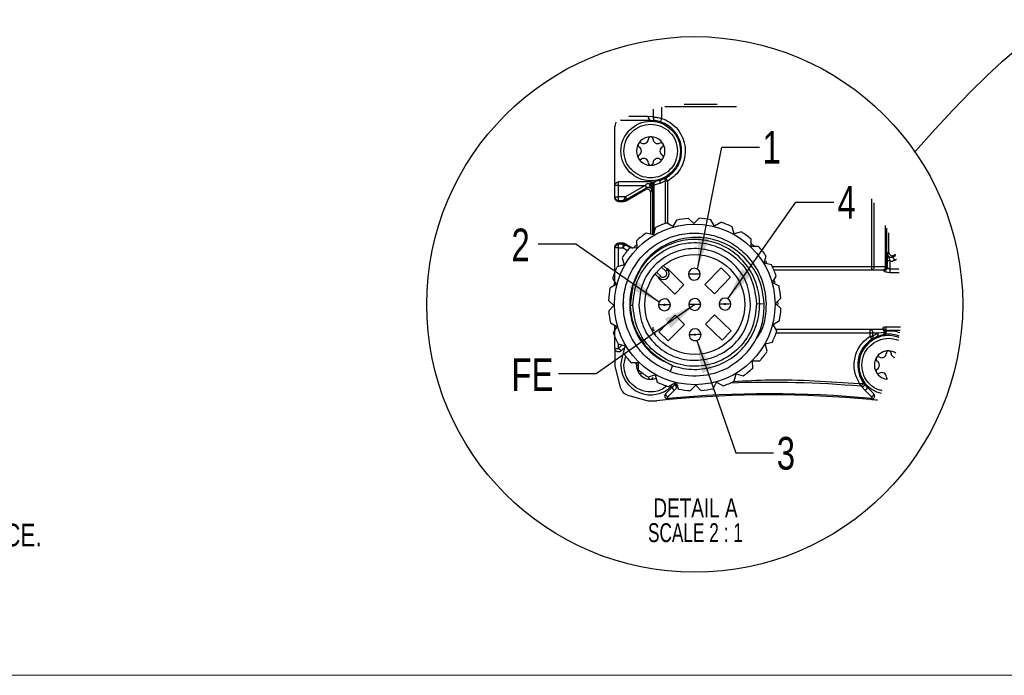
# Model space of a CAD drawing. Header units: millimetres. Extents: x 0 to 432, y 0 to 279.
# Tile 2 of 20: x 147 to 313, y 0 to 110. Entities that reach past the tile are written whole.
import ezdxf

# ---------------------------------------------------------------- set-up
doc = ezdxf.new("R2010")
doc.units = ezdxf.units.MM
doc.layers.add('DIMENSIONS', color=140, linetype='Continuous', lineweight=25)
doc.layers.add('TEXT', color=140, linetype='Continuous', lineweight=25)
doc.styles.add('SLDTEXTSTYLE0', font='TXT', dxfattribs={"width": 0.75})
doc.styles.add('SLDTEXTSTYLE1', font='TXT', dxfattribs={"width": 0.681818})
doc.dimstyles.new('SLDDIMSTYLE3', dxfattribs={"dimtxt": 0.18, "dimasz": 5.5, "dimexe": 0, "dimexo": 0.0625, "dimgap": 0, "dimtad": 0, "dimtih": 1, "dimtoh": 1, "dimdec": 0, "dimrnd": 1e-09, "dimzin": 0, "dimdsep": 46, "dimtxsty": 'Standard', "dimsah": 1, "dimcen": 0.09, "dimadec": 0, "dimazin": 0, "dimtfac": 5.5, "dimtdec": 0, "dimtofl": 0, "dimtmove": 0, "dimatfit": 3, "dimfxl": 0, "dimfrac": 2, "dimtolj": 1, "dimtzin": 0, "dimarcsym": 0})

# ---------------------------------------------------------------- blocks, each defined once
blk = doc.blocks.new('SW_NOTE_0_3')
at = {"layer": 'TEXT', "color": 0, "insert": (2.86, -4.94), "char_height": 3.81, "attachment_point": 1, "style": 'SLDTEXTSTYLE0'}
blk.add_mtext('1. DIMENSIONS CAN BE CHANGED BY MANUFACTURER WITHOUT NOTICE.', dxfattribs=at)
blk = doc.blocks.new('SW_NOTE_0_4')
at = {"layer": 'TEXT', "color": 0, "char_height": 3.175, "attachment_point": 2}
for s, insert, style in [('DETAIL A', (8.53, 4.09), 'SLDTEXTSTYLE0'), ('SCALE 2 : 1', (8.51, -0.08), 'SLDTEXTSTYLE1')]:
    blk.add_mtext(s, dxfattribs=dict(at, insert=insert, style=style))

msp = doc.modelspace()

# ---------------------------------------------------------------- linework, layer by layer
for p, q in [((258.72, 96.08), (264.25, 96.08)), ((253.5, 95.23), (253.5, 93.91)), ((254.92, 95.55), (254.92, 93.67)), ((255.48, 95.65), (267.49, 95.65)), ((247.21, 93.03), (247.15, 92.82)), ((248.08, 93.37), (247.99, 93.38)), ((248.08, 93.37), (253.09, 93.37)), ((252.66, 93.97), (249.44, 93.97)), ((253.5, 93.91), (252.66, 93.97)), ((253.09, 93.37), (253.84, 93.32)), ((247.09, 82.37), (247.09, 92.31)), ((247.69, 82.79), (247.69, 82.97)), ((253.09, 82.97), (247.69, 82.97)), ((247.69, 82.37), (247.69, 82.79)), ((252.95, 82.61), (253.09, 82.76)), ((253.09, 82.97), (253.09, 82.76)), ((253.41, 82.78), (253.33, 82.63)), ((253.72, 82.97), (253.6, 82.96)), ((254.83, 83.27), (253.92, 83.04)), ((255.51, 83.11), (254.62, 82.71)), ((255.64, 83.64), (254.83, 83.27)), ((255.51, 83.11), (255.51, 75.99)), ((255.93, 83.11), (255.93, 75.95)), ((247.09, 80.45), (247.09, 82.37)), ((247.69, 82.37), (247.09, 82.37)), ((247.69, 80.45), (247.69, 82.37)), ((247.69, 82.37), (252.19, 82.37)), ((248.83, 79.75), (252.19, 81.69)), ((252.17, 82.36), (248.87, 80.45)), ((249.07, 80.1), (252.37, 82.01)), ((252.19, 82.37), (252.17, 82.36)), ((252.37, 82.01), (252.19, 81.69)), ((252.37, 82.01), (252.39, 82.02)), ((252.92, 82.04), (252.96, 82.02)), ((252.99, 82.24), (252.94, 82.43)), ((253.02, 82.13), (252.99, 82.24)), ((253.09, 81.17), (253.27, 81.49)), ((253.09, 74.18), (253.09, 81.17)), ((253.29, 82.43), (253.41, 82.44)), ((253.29, 81.89), (253.29, 82.09)), ((253.41, 82.44), (253.41, 74.09)), ((254.62, 82.71), (253.59, 82.44)), ((253.59, 82.44), (253.59, 74.27)), ((247.09, 80.45), (247.69, 80.45)), ((247.09, 80.27), (247.09, 80.45)), ((247.69, 79.85), (247.69, 80.45)), ((248.87, 80.45), (247.69, 80.45)), ((247.69, 79.85), (248.48, 79.85)), ((247.69, 79.67), (247.69, 79.85)), ((247.69, 79.67), (248.53, 79.67)), ((248.48, 79.85), (248.53, 79.67)), ((248.83, 79.75), (248.78, 79.93)), ((290.24, 68.77), (290.24, 80.16)), ((290.66, 68.77), (290.66, 79.46)), ((257.41, 76.54), (256.8, 75.46)), ((260.32, 75.97), (259.43, 76.83)), ((261.18, 76.85), (260.32, 75.97)), ((263.84, 75.55), (263.21, 76.61)), ((264.9, 76.18), (263.84, 75.55)), ((253.84, 75.26), (253.54, 74.06)), ((256.8, 75.46), (255.72, 76.07)), ((256.84, 75.53), (256.69, 75.52)), ((263.95, 75.61), (263.8, 75.61)), ((267.14, 74.23), (266.8, 75.42)), ((268.33, 74.57), (267.14, 74.23)), ((292.58, 68.77), (292.58, 75.66)), ((292.76, 68.77), (292.76, 75.22)), ((250.73, 73.1), (250.75, 71.87)), ((253.54, 74.06), (252.34, 74.37)), ((269.98, 72.11), (269.97, 73.34)), ((293.09, 71.17), (293.09, 74.4)), ((247.09, 71.89), (247.09, 72.07)), ((247.69, 71.89), (247.09, 71.89)), ((247.09, 68.32), (247.09, 71.89)), ((247.69, 72.49), (247.69, 72.67)), ((248.53, 72.67), (247.69, 72.67)), ((247.69, 71.89), (247.69, 72.49)), ((248.48, 72.49), (247.69, 72.49)), ((247.69, 71.89), (248.48, 71.89)), ((247.69, 68.76), (247.69, 71.89)), ((248.53, 72.67), (248.48, 72.49)), ((248.48, 71.89), (248.48, 72.49)), ((248.48, 71.89), (249.2, 71.47)), ((248.78, 72.41), (248.83, 72.59)), ((249.74, 71.85), (248.78, 72.41)), ((248.83, 72.59), (250.09, 71.86)), ((250.75, 71.87), (249.51, 71.85)), ((250.82, 72.5), (250.21, 71.88)), ((270.5, 72.16), (269.89, 72.74)), ((271.22, 72.12), (269.98, 72.11)), ((292.91, 70.86), (293.09, 71.17)), ((248.29, 70.21), (248.62, 69.02)), ((272.18, 69.32), (272.48, 70.51)), ((272.6, 69.39), (272.44, 69.65)), ((292.88, 68.63), (292.88, 69.68)), ((293.28, 69.68), (292.88, 69.68)), ((293.28, 69.68), (293.28, 68.32)), ((293.99, 70.65), (293.81, 70.34)), ((293.81, 70.34), (294.28, 70.61)), ((294.23, 70.79), (293.99, 70.65)), ((294.11, 69.82), (294.42, 70)), ((247.09, 68.32), (247.26, 68.32)), ((247.09, 65.64), (247.09, 68.32)), ((248.62, 69.02), (247.44, 68.69)), ((250.06, 65.62), (251.38, 68.32)), ((255.61, 67.97), (254.91, 68.65)), ((255.89, 68.25), (255.21, 68.91)), ((255.89, 68.39), (255.82, 68.32)), ((258.68, 65.67), (255.89, 68.39)), ((264.94, 68.51), (262.21, 65.72)), ((266.51, 66.97), (264.94, 68.51)), ((273.38, 69.01), (272.18, 69.32)), ((273.5, 68.77), (290.24, 68.77)), ((273.78, 68.17), (290.24, 68.17)), ((290.24, 68.77), (290.47, 68.77)), ((290.24, 68.17), (290.24, 68.77)), ((290.24, 68.17), (292.16, 68.17)), ((290.47, 68.77), (290.66, 68.77)), ((290.66, 68.77), (292.58, 68.77)), ((292.16, 68.17), (292.24, 68.17)), ((292.24, 68.17), (292.28, 68.05)), ((292.58, 68.77), (292.76, 68.77)), ((292.84, 68.77), (292.76, 68.77)), ((292.84, 68.77), (292.88, 68.63)), ((293.28, 68.32), (293.28, 67.77)), ((294.77, 68.32), (293.28, 68.32)), ((246.68, 66.79), (247.31, 65.73)), ((254.49, 66.82), (253.82, 67.48)), ((254.77, 67.11), (254.07, 67.79)), ((254.42, 66.89), (254.35, 66.82)), ((254.35, 66.82), (257.14, 64.1)), ((263.79, 64.18), (266.51, 66.97)), ((273.58, 66.05), (274.18, 67.13)), ((274.01, 66.01), (273.92, 66.32)), ((292.9, 67.8), (293.28, 67.77)), ((293.28, 67.77), (294.86, 67.77)), ((247.31, 65.73), (246.24, 65.09)), ((246.98, 66.04), (246.88, 65.67)), ((250.06, 65.62), (249.64, 62.23)), ((257.14, 64.1), (258.68, 65.67)), ((262.21, 65.72), (263.79, 64.18)), ((274.66, 65.45), (273.58, 66.05)), ((246, 63.06), (246.89, 62.2)), ((274.09, 62.54), (274.95, 63.42)), ((246.89, 62.2), (246.03, 61.32)), ((248.49, 62.22), (248.6, 62.82)), ((248.6, 61.71), (248.49, 62.22)), ((249.64, 62.23), (250.09, 62.24)), ((270.89, 62.5), (272.18, 62.52)), ((274.97, 61.68), (274.09, 62.54)), ((274.97, 61.68), (274.09, 62.54)), ((274.49, 62.37), (274.48, 62.86)), ((257.19, 60.56), (254.46, 57.77)), ((258.76, 59.02), (257.19, 60.56)), ((263.83, 60.64), (262.3, 59.07)), ((266.62, 57.92), (263.83, 60.64)), ((273.67, 59.01), (274.73, 59.65)), ((246.32, 59.29), (247.4, 58.69)), ((246.32, 59.29), (247.4, 58.69)), ((247.4, 58.69), (246.79, 57.61)), ((247.09, 58.02), (247.09, 58.86)), ((247.09, 54.97), (247.09, 58.02)), ((253.53, 58.02), (253.53, 58.57)), ((256.04, 56.23), (258.76, 59.02)), ((262.3, 59.07), (265.09, 56.35)), ((265.09, 56.35), (266.62, 57.92)), ((274.3, 57.95), (273.67, 59.01)), ((274.3, 57.95), (273.67, 59.01)), ((289.97, 58.17), (274.17, 58.17)), ((289.97, 57.57), (289.97, 58.17)), ((292.09, 58.17), (289.97, 58.17)), ((292.09, 58.35), (292.09, 58.17)), ((295.08, 58.57), (292.65, 58.57)), ((292.65, 58.02), (292.65, 58.57)), ((292.65, 58.02), (292.65, 57.95)), ((292.65, 58.02), (295.01, 58.02)), ((251.65, 56.39), (252.15, 56.49)), ((253.69, 57.77), (253.69, 57.72)), ((253.8, 57.71), (253.81, 57.71)), ((254.46, 57.77), (256.04, 56.23)), ((274.17, 57.57), (289.97, 57.57)), ((289.97, 57.57), (290.39, 57.57)), ((289.97, 57.06), (289.97, 57.57)), ((289.97, 57.06), (290.2, 57.06)), ((290.2, 57.06), (290.39, 57.06)), ((290.29, 56.56), (291.08, 56.97)), ((290.39, 57.57), (290.39, 57.06)), ((290.39, 57.57), (291.39, 57.57)), ((290.39, 57.06), (291.27, 57.52)), ((291.08, 56.97), (292.16, 57.29)), ((291.39, 57.57), (291.27, 57.52)), ((291.39, 57.57), (292.36, 57.71)), ((292.36, 57.71), (292.37, 57.71)), ((292.49, 57.72), (292.49, 57.77)), ((292.49, 57.68), (292.49, 57.72)), ((247.09, 54.97), (247.26, 54.97)), ((247.09, 54.97), (247.09, 52.03)), ((247.26, 54.97), (247.69, 54.97)), ((247.6, 55.73), (248.79, 55.42)), ((247.6, 55.73), (248.79, 55.42)), ((247.69, 54.97), (247.69, 55.71)), ((247.69, 54.97), (248.26, 55.55)), ((248.11, 54.55), (248.58, 55.01)), ((248.79, 55.42), (248.49, 54.23)), ((272.35, 55.72), (273.54, 56.05)), ((272.35, 55.72), (273.54, 56.05)), ((272.68, 54.53), (272.35, 55.72)), ((272.68, 54.53), (272.35, 55.72)), ((248.58, 52.17), (248.89, 53.72)), ((247.15, 51.52), (247.97, 48.47)), ((249.76, 52.62), (250.99, 52.63)), ((249.76, 52.62), (250.99, 52.63)), ((250.56, 52.5), (251.08, 52)), ((250.69, 52.17), (250.69, 52.36)), ((250.99, 52.63), (251.01, 51.4)), ((256.75, 52.11), (256.38, 51.1)), ((270.22, 52.87), (271.46, 52.89)), ((270.22, 52.87), (271.46, 52.89)), ((270.24, 51.64), (270.22, 52.87)), ((251.65, 50.88), (251.54, 50.82)), ((252.65, 50.17), (253.83, 50.51)), ((252.65, 50.17), (253.83, 50.51)), ((253.83, 50.51), (254.17, 49.32)), ((253.83, 50.51), (254.17, 49.32)), ((267.13, 49.48), (267.43, 50.68)), ((267.13, 49.48), (267.43, 50.68)), ((267.43, 50.68), (268.63, 50.37)), ((267.43, 50.68), (268.63, 50.37)), ((256.76, 48.49), (255.66, 47.39)), ((256.07, 48.56), (257.13, 49.19)), ((256.07, 48.56), (257.13, 49.19)), ((257.2, 48.98), (256.76, 48.49)), ((257.07, 47.93), (257.54, 48.46)), ((257.13, 49.19), (257.76, 48.13)), ((259.79, 47.89), (260.66, 48.77)), ((259.79, 47.89), (260.66, 48.77)), ((260.66, 48.77), (261.54, 47.91)), ((263.57, 48.2), (264.17, 49.28)), ((263.57, 48.2), (264.17, 49.28)), ((264.17, 49.28), (265.25, 48.67)), ((264.17, 49.28), (265.25, 48.67)), ((288.64, 48.46), (289.1, 47.93)), ((289.41, 48.49), (288.98, 48.98)), ((290.51, 47.39), (289.41, 48.49)), ((249.39, 47.05), (252.43, 46.24)), ((255.97, 46.83), (257.07, 47.93)), ((289.1, 47.93), (290.2, 46.83)), ((252.95, 46.17), (254.14, 46.17))]:
    msp.add_line(p, q)
at = {"color": 7, "linetype": 'Continuous', "lineweight": 18}
msp.add_line((0, 0), (431.8, 0), dxfattribs=at)
at = {"flags": 128}
for points in [[(248.08, 93.37), (248, 93.38), (248, 93.38)], [(254.92, 93.67), (254.84, 93.46), (254.78, 93.27), (254.74, 93.15), (254.73, 93.1)], [(255.7, 83.11), (255.6, 83.11), (255.51, 83.11)], [(255.93, 83.11), (255.81, 83.11), (255.7, 83.11)], [(252.17, 82.36), (252.25, 82.23), (252.31, 82.12), (252.36, 82.04), (252.37, 82.01)], [(252.19, 82.37), (252.23, 82.3), (252.27, 82.23), (252.3, 82.17), (252.33, 82.11), (252.37, 82.04), (252.39, 82.02)], [(249.07, 80.1), (249.06, 80.11), (249.05, 80.13), (249.03, 80.16), (249.01, 80.21), (248.98, 80.26), (248.94, 80.32), (248.9, 80.38), (248.87, 80.45)], [(248.69, 72.25), (248.64, 72.17), (248.59, 72.09), (248.54, 71.99), (248.48, 71.89)], [(248.78, 72.41), (248.78, 72.41), (248.77, 72.4), (248.76, 72.38), (248.75, 72.37), (248.74, 72.34), (248.72, 72.32), (248.71, 72.29), (248.69, 72.25)], [(294.11, 69.82), (293.99, 70.01), (293.9, 70.18), (293.83, 70.29), (293.81, 70.34)], [(255.61, 67.97), (255.66, 68.02), (255.71, 68.08), (255.76, 68.13), (255.81, 68.17), (255.84, 68.2), (255.87, 68.23), (255.88, 68.25), (255.89, 68.25)], [(254.49, 66.82), (254.5, 66.83), (254.51, 66.84), (254.54, 66.87), (254.57, 66.9), (254.61, 66.95), (254.66, 67), (254.72, 67.05), (254.77, 67.11)], [(260.4, 67.46), (260.04, 67.45), (259.87, 67.45), (259.71, 67.45), (259.58, 67.45), (259.49, 67.45), (259.42, 67.45)], [(261.42, 67.47), (261.35, 67.47), (261.26, 67.47), (261.13, 67.47), (260.98, 67.47), (260.8, 67.46), (260.44, 67.46)], [(255.3, 62.3), (254.93, 62.3), (254.6, 62.3), (254.45, 62.29), (254.4, 62.29)], [(256.4, 62.32), (256.32, 62.32), (256.07, 62.31), (255.79, 62.31), (255.5, 62.31)], [(260.47, 62.37), (260.11, 62.37), (259.93, 62.36), (259.77, 62.36), (259.65, 62.36), (259.56, 62.36), (259.49, 62.36)], [(261.49, 62.38), (261.42, 62.38), (261.33, 62.38), (261.2, 62.38), (261.04, 62.38), (260.87, 62.37), (260.51, 62.37)], [(265.48, 62.43), (265.11, 62.43), (264.78, 62.42), (264.62, 62.42), (264.58, 62.42)], [(266.58, 62.45), (266.5, 62.45), (266.25, 62.44), (265.97, 62.44), (265.68, 62.43)], [(292.69, 57.35), (292.69, 57.4), (292.68, 57.53), (292.66, 57.72), (292.65, 57.95)], [(260.45, 57.28), (260.08, 57.27), (259.75, 57.27), (259.6, 57.27), (259.55, 57.27)], [(261.55, 57.29), (261.47, 57.29), (261.22, 57.29), (260.94, 57.29), (260.65, 57.28)], [(290.29, 56.56), (290.27, 56.59), (290.2, 56.7), (290.09, 56.87), (289.97, 57.06)], [(292.16, 57.29), (292.23, 57.3), (292.26, 57.32)], [(248.11, 54.55), (248.08, 54.58), (247.99, 54.67), (247.85, 54.81), (247.69, 54.97)], [(248.09, 52.17), (248.47, 54.08), (248.51, 54.19)]]:
    msp.add_lwpolyline(points, dxfattribs=at)
for centre, radius in [((253.09, 88.17), 5), ((260.49, 62.37), 13.5), ((260.49, 62.37), 8.4)]:
    msp.add_circle(centre, radius)
for centre, radius, start, end in [((249.09, 92.31), 2, 164.9999, 180), ((253.19, 93.89), 0.536, 171.9505, 258.5782), ((253.09, 88.17), 5.2, 299.3549, 71.6243), ((253.09, 88.17), 2.4, 0, 180), ((251.35, 89.17), 0.39, 149.9998, 239.2016), ((251.35, 89.17), 0.39, 60.7987, 149.9999), ((251.92, 90.2), 0.78, 240.7983, 359.2016), ((253.09, 90.18), 0.39, 89.9993, 179.2023), ((253.09, 90.18), 0.39, 0.7977, 90.0007), ((254.26, 90.2), 0.78, 180.7984, 299.2017), ((254.83, 89.17), 0.39, 30.0001, 119.2013), ((254.83, 89.17), 0.39, 300.798, 30.0003), ((253.09, 88.17), 2.4, 180, 0), ((250.75, 88.17), 0.78, 300.7983, 59.2017), ((255.43, 88.17), 0.78, 120.7986, 239.2014), ((251.35, 87.16), 0.39, 120.7987, 210), ((251.35, 87.16), 0.39, 210.0002, 299.2016), ((251.92, 86.14), 0.78, 0.7984, 119.2016), ((253.09, 86.16), 0.39, 180.798, 270.0002), ((253.09, 86.16), 0.39, 269.9998, 359.202), ((254.26, 86.14), 0.78, 60.7984, 179.2016), ((254.83, 87.16), 0.39, 240.7984, 329.9998), ((254.83, 87.16), 0.39, 329.9999, 59.2018), ((253.09, 88.17), 5.2, 270.0001, 277.7161), ((253.02, 76.12), 6.31, 87.484, 90.6647), ((247.69, 80.45), 0.6, 225.0168, 270.0024), ((260.49, 62.37), 14.5, 94.1719, 102.2633), ((260.49, 62.37), 14.5, 79.1719, 87.2633), ((260.49, 62.37), 14.5, 64.1719, 72.2633), ((260.49, 62.37), 14.5, 109.1719, 117.2633), ((260.49, 62.37), 14.5, 49.1718, 57.2633), ((260.49, 62.37), 14.5, 124.1719, 132.2633), ((247.69, 71.89), 0.6, 134.9835, 179.9971), ((260.49, 62.37), 14.5, 139.1718, 147.2633), ((260.49, 62.37), 14.5, 34.1719, 42.2633), ((260.49, 62.37), 14.5, 154.1719, 162.2633), ((255.19, 67.54), 1, 225.7176, 45.7176), ((260.42, 67.46), 1, 0.7176, 180.7176), ((260.49, 62.37), 14.5, 19.1719, 27.2633), ((292.24, 68.77), 0.6, 270.0137, 0.0134), ((260.42, 67.46), 1, 180.7176, 0.7176), ((260.49, 62.37), 14.5, 169.1718, 177.2633), ((260.49, 62.37), 14.5, 4.1718, 12.2633), ((255.4, 62.31), 1, 0.7176, 180.7176), ((260.49, 62.37), 1, 0.7176, 180.7176), ((265.58, 62.43), 1, 0.7176, 180.7176), ((260.49, 62.37), 14.5, 184.172, 192.2632), ((255.4, 62.31), 1, 180.7176, 0.7176), ((260.49, 62.37), 1, 180.7176, 0.7176), ((265.58, 62.43), 1, 180.7176, 0.7176), ((260.49, 62.37), 14.5, 349.1719, 357.2633), ((260.55, 57.28), 1, 0.7176, 180.7176), ((260.49, 62.37), 14.5, 334.1719, 342.2633), ((289.95, 57.79), 0.376, 32.0751, 87.2027), ((292.09, 57.77), 0.4, 0.0003, 89.9998), ((260.49, 62.37), 14.5, 199.1719, 207.2633), ((260.55, 57.28), 1, 180.7175, 0.7176), ((293.09, 52.17), 5.2, 122.5109, 217.8015), ((293.06, 52.18), 4.97, 69.0264, 180.1496), ((292.09, 57.68), 0.4, 306.0211, 359.9999), ((293.09, 52.2), 5.17, 69.8323, 94.3813), ((260.49, 62.37), 14.5, 214.1718, 222.2633), ((260.49, 62.37), 14.5, 319.1719, 327.2632), ((293.04, 52.2), 2.36, 58.0276, 180.7344), ((291.35, 53.17), 0.39, 149.9999, 239.2018), ((291.35, 53.17), 0.39, 60.7988, 149.9995), ((291.92, 54.2), 0.78, 240.7983, 359.2016), ((293.09, 54.18), 0.39, 90.0003, 179.2017), ((293.09, 54.18), 0.39, 0.7983, 90), ((294.25, 54.19), 0.77, 180.4793, 258.2641), ((249.09, 52.03), 2, 179.9999, 195.0001), ((253.09, 52.17), 5, 180, 314.5261), ((253.09, 52.17), 2.4, 180, 292.2203), ((251.35, 51.16), 0.39, 145.8461, 209.9999), ((260.49, 62.37), 14.5, 229.1718, 237.2634), ((260.49, 62.37), 12, 249.9728, 298.2036), ((260.49, 62.37), 14.5, 304.1718, 312.2633), ((292.85, 52.07), 4.76, 178.8029, 257.3664), ((293.02, 52.14), 2.33, 179.3362, 266.2989), ((291.35, 51.16), 0.39, 120.7982, 210.0001), ((290.75, 52.17), 0.78, 300.7983, 59.2017), ((251.35, 51.16), 0.39, 209.9999, 299.2019), ((253.09, 50.16), 0.39, 180.7981, 270.0002), ((253.09, 50.16), 0.39, 269.9998, 359.2019), ((291.35, 51.16), 0.39, 209.9999, 299.2019), ((291.92, 50.14), 0.78, 0.7983, 119.2017), ((293.08, 50.16), 0.387, 180.6606, 237.8977), ((249.9, 48.99), 2, 195.0001, 254.9999), ((260.49, 62.37), 14.5, 244.1719, 252.2633), ((260.49, 62.37), 14.5, 259.1719, 267.2633), ((260.49, 62.37), 14.5, 274.172, 282.2632), ((260.49, 62.37), 14.5, 289.1718, 297.2633), ((273.09, -132.83), 182.09, 85.1609, 92.0971), ((287.82, 49.27), 0.912, 313.9204, 346.5948), ((273.09, -132.87), 180.04, 95.4012, 96.0422), ((273.09, -132.83), 180.18, 84.554, 95.446), ((273.09, -132.83), 180, 84.5989, 95.4011), ((273.38, -129.76), 176.91, 84.2194, 84.6003), ((290.35, 46.72), 0.248, 229.717, 299.436), ((252.95, 48.17), 2, 255, 270)]:
    msp.add_arc(centre, radius, start, end)
for points, knots in [([(248.58, 88.17), (248.65, 88.76), (248.78, 89.94), (249.83, 91.44), (251.31, 92.44), (253.09, 92.79), (254.86, 92.44), (256.35, 91.44), (257.39, 89.94), (257.53, 88.76), (257.59, 88.17)], [0, 0, 0, 0, 0.125, 0.25, 0.375, 0.5, 0.625, 0.75, 0.875, 1, 1, 1, 1]), ([(253.5, 93.91), (253.6, 93.9), (253.83, 93.87), (254.3, 93.8), (254.67, 93.73), (254.92, 93.67)], [0, 0, 0, 0, 0.219128, 0.465861, 1, 1, 1, 1]), ([(253.5, 93.91), (253.5, 93.84), (253.5, 93.7), (253.57, 93.51), (253.68, 93.36), (253.79, 93.33), (253.84, 93.32)], [0, 0, 0, 0, 0.283238, 0.559705, 0.799862, 1, 1, 1, 1]), ([(253.84, 93.32), (253.9, 93.31), (254.04, 93.28), (254.26, 93.24), (254.49, 93.18), (254.65, 93.13), (254.73, 93.1)], [0, 0, 0, 0, 0.214819, 0.461367, 0.723859, 1, 1, 1, 1]), ([(254.92, 93.67), (255.42, 93.46), (256.45, 93.02), (257.69, 91.83), (258.54, 90.36), (258.94, 88.73), (258.86, 87.05), (258.3, 85.45), (257.31, 84.05), (256.38, 83.42), (255.93, 83.11)], [0, 0, 0, 0, 0.122361, 0.25, 0.377639, 0.5, 0.622361, 0.75, 0.877639, 1, 1, 1, 1]), ([(257.59, 88.17), (257.53, 87.58), (257.39, 86.4), (256.35, 84.9), (254.86, 83.9), (253.09, 83.55), (251.31, 83.9), (249.83, 84.9), (248.78, 86.4), (248.65, 87.58), (248.58, 88.17)], [0, 0, 0, 0, 0.125, 0.25, 0.375, 0.5, 0.625, 0.75, 0.875, 1, 1, 1, 1]), ([(247.09, 82.37), (247.1, 82.45), (247.11, 82.61), (247.25, 82.8), (247.45, 82.94), (247.61, 82.96), (247.69, 82.97)], [0, 0, 0, 0, 0.25, 0.5, 0.75, 1, 1, 1, 1]), ([(253.09, 82.76), (253.17, 82.81), (253.38, 82.95), (253.63, 82.99), (253.78, 83.02)], [0, 0, 0, 0, 0.390919, 1, 1, 1, 1]), ([(253.41, 82.78), (253.39, 82.77), (253.35, 82.73), (253.27, 82.72), (253.18, 82.73), (253.12, 82.75), (253.09, 82.76)], [0, 0, 0, 0, 0.1998979, 0.4359213, 0.7090469, 1, 1, 1, 1]), ([(253.41, 82.44), (253.42, 82.52), (253.43, 82.66), (253.55, 82.84), (253.71, 82.98), (253.85, 83.02), (253.92, 83.04)], [0, 0, 0, 0, 0.262635, 0.500067, 0.757986, 1, 1, 1, 1]), ([(253.6, 82.95), (253.59, 82.94), (253.5, 82.91), (253.45, 82.84), (253.41, 82.78)], [0, 0, 0, 0, 0.201177, 1, 1, 1, 1]), ([(253.67, 82.84), (253.67, 82.84), (253.67, 82.84), (253.67, 82.84), (253.67, 82.84), (253.67, 82.84), (253.67, 82.84), (253.66, 82.84), (253.66, 82.83), (253.65, 82.82), (253.64, 82.79), (253.62, 82.74), (253.59, 82.62), (253.59, 82.52), (253.59, 82.44)], [0, 0, 0, 0, 0.000066, 0.000173, 0.000606, 0.001524, 0.003071, 0.014481, 0.028658, 0.057192, 0.114949, 0.233151, 0.479377, 1, 1, 1, 1]), ([(253.92, 83.04), (253.87, 83.02), (253.76, 82.98), (253.69, 82.89), (253.67, 82.84), (253.67, 82.84), (253.67, 82.84), (253.67, 82.84), (253.67, 82.84)], [0, 0, 0, 0, 0.472053, 0.999414, 0.999478, 0.999727, 0.999906, 1, 1, 1, 1]), ([(254.83, 83.27), (254.79, 83.25), (254.71, 83.2), (254.63, 83.06), (254.6, 82.89), (254.61, 82.77), (254.62, 82.71)], [0, 0, 0, 0, 0.203334, 0.442251, 0.715543, 1, 1, 1, 1]), ([(255.64, 83.64), (255.6, 83.61), (255.53, 83.55), (255.49, 83.42), (255.47, 83.28), (255.5, 83.17), (255.51, 83.11)], [0, 0, 0, 0, 0.248462, 0.439642, 0.70505, 1, 1, 1, 1]), ([(255.64, 83.64), (255.64, 83.62), (255.67, 83.57), (255.73, 83.47), (255.82, 83.3), (255.89, 83.18), (255.93, 83.11)], [0, 0, 0, 0, 0.076121, 0.292894, 0.617317, 1, 1, 1, 1]), ([(252.19, 82.37), (252.23, 82.42), (252.28, 82.51), (252.39, 82.61), (252.49, 82.69), (252.59, 82.72), (252.67, 82.73), (252.76, 82.72), (252.86, 82.68), (252.92, 82.64), (252.95, 82.61)], [0, 0, 0, 0, 0.183527, 0.343876, 0.472351, 0.583113, 0.668242, 0.754391, 0.867685, 1, 1, 1, 1]), ([(253.09, 81.17), (253.08, 81.22), (253.07, 81.33), (253.01, 81.47), (252.92, 81.6), (252.79, 81.7), (252.64, 81.76), (252.49, 81.78), (252.33, 81.76), (252.23, 81.71), (252.19, 81.69)], [0, 0, 0, 0, 0.125, 0.25, 0.375, 0.499999, 0.624999, 0.75, 0.875, 1, 1, 1, 1]), ([(252.39, 82.02), (252.42, 82.04), (252.5, 82.07), (252.64, 82.09), (252.77, 82.09), (252.86, 82.06), (252.9, 82.05), (252.92, 82.04), (252.92, 82.04)], [0, 0, 0, 0, 0.216644, 0.485218, 0.735286, 0.9203, 0.973312, 1, 1, 1, 1]), ([(252.92, 82.04), (252.92, 82.04), (252.92, 82.06), (252.94, 82.1), (252.96, 82.17), (252.98, 82.22), (252.99, 82.24)], [0, 0, 0, 0, 0.0764026, 0.2626409, 0.574493, 1, 1, 1, 1]), ([(252.94, 82.43), (252.94, 82.46), (252.93, 82.52), (252.95, 82.58), (252.95, 82.61)], [0, 0, 0, 0, 0.523906, 1, 1, 1, 1]), ([(252.95, 82.61), (253, 82.6), (253.08, 82.58), (253.19, 82.57), (253.28, 82.58), (253.32, 82.62), (253.33, 82.63)], [0, 0, 0, 0, 0.32901, 0.630199, 0.855076, 1, 1, 1, 1]), ([(252.96, 82.02), (252.96, 82.02), (252.97, 82.03), (252.98, 82.06), (253, 82.09), (253.01, 82.12), (253.02, 82.13)], [0, 0, 0, 0, 0.089056, 0.289743, 0.598585, 1, 1, 1, 1]), ([(252.96, 82.02), (253, 81.99), (253.09, 81.94), (253.19, 81.81), (253.26, 81.66), (253.27, 81.55), (253.27, 81.49)], [0, 0, 0, 0, 0.230803, 0.474334, 0.730703, 1, 1, 1, 1]), ([(253.29, 82.09), (253.29, 82.1), (253.27, 82.15), (253.2, 82.19), (253.1, 82.23), (253.03, 82.24), (252.99, 82.24)], [0, 0, 0, 0, 0.155347, 0.379507, 0.673409, 1, 1, 1, 1]), ([(253.29, 81.89), (253.28, 81.92), (253.27, 81.97), (253.21, 82.04), (253.12, 82.1), (253.06, 82.12), (253.02, 82.13)], [0, 0, 0, 0, 0.201537, 0.43856, 0.711118, 1, 1, 1, 1]), ([(253.27, 81.49), (253.27, 81.56), (253.26, 81.69), (253.16, 81.91), (253.07, 82.05), (253.02, 82.13)], [0, 0, 0, 0, 0.29306, 0.564905, 1, 1, 1, 1]), ([(253.27, 81.49), (253.28, 81.56), (253.28, 81.69), (253.29, 81.83), (253.29, 81.89)], [0, 0, 0, 0, 0.511606, 1, 1, 1, 1]), ([(253.33, 82.63), (253.32, 82.6), (253.3, 82.53), (253.3, 82.46), (253.29, 82.43)], [0, 0, 0, 0, 0.487079, 1, 1, 1, 1]), ([(253.29, 82.09), (253.29, 82.14), (253.29, 82.25), (253.29, 82.37), (253.29, 82.43)], [0, 0, 0, 0, 0.488168, 1, 1, 1, 1]), ([(253.59, 82.44), (253.57, 82.44), (253.52, 82.44), (253.47, 82.44), (253.43, 82.44), (253.42, 82.44), (253.41, 82.44)], [0, 0, 0, 0, 0.410335, 0.720747, 0.919744, 1, 1, 1, 1]), ([(247.26, 80.02), (247.24, 80.05), (247.18, 80.11), (247.13, 80.22), (247.09, 80.33), (247.09, 80.41), (247.09, 80.45)], [0, 0, 0, 0, 0.250027, 0.50003, 0.750019, 1, 1, 1, 1]), ([(247.69, 79.67), (247.61, 79.68), (247.45, 79.7), (247.25, 79.84), (247.11, 80.03), (247.1, 80.19), (247.09, 80.27)], [0, 0, 0, 0, 0.250001, 0.5, 0.75, 1, 1, 1, 1]), ([(248.48, 79.85), (248.5, 79.86), (248.54, 79.88), (248.56, 79.92), (248.58, 79.94)], [0, 0, 0, 0, 0.465879, 1, 1, 1, 1]), ([(248.78, 79.93), (248.74, 79.91), (248.64, 79.86), (248.54, 79.85), (248.48, 79.85)], [0, 0, 0, 0, 0.447293, 1, 1, 1, 1]), ([(248.83, 79.75), (248.78, 79.73), (248.68, 79.68), (248.58, 79.67), (248.53, 79.67)], [0, 0, 0, 0, 0.5, 1, 1, 1, 1]), ([(248.58, 79.94), (248.59, 79.97), (248.63, 80.04), (248.69, 80.15), (248.77, 80.29), (248.83, 80.39), (248.87, 80.45)], [0, 0, 0, 0, 0.173381, 0.407591, 0.652818, 1, 1, 1, 1]), ([(248.58, 79.94), (248.6, 79.93), (248.63, 79.92), (248.7, 79.91), (248.75, 79.92), (248.78, 79.93)], [0, 0, 0, 0, 0.2925172, 0.5555424, 1, 1, 1, 1]), ([(248.78, 79.93), (248.81, 79.95), (248.91, 80.01), (249, 80.07), (249.07, 80.1)], [0, 0, 0, 0, 0.349686, 1, 1, 1, 1]), ([(256.38, 51.1), (255.38, 51.55), (253.4, 52.45), (251.02, 54.76), (249.32, 57.57), (248.45, 60.75), (248.45, 64.04), (249.35, 67.21), (251.06, 70.03), (253.46, 72.28), (256.38, 73.8), (259.6, 74.49), (262.89, 74.28), (266, 73.2), (268.7, 71.32), (270.79, 68.79), (272.19, 65.78), (272.39, 63.61), (272.49, 62.52)], [0, 0, 0, 0, 0.0625, 0.125, 0.1875, 0.25, 0.3125, 0.375, 0.4375, 0.5, 0.5625, 0.625, 0.6875, 0.75, 0.8125, 0.875, 0.9375, 1, 1, 1, 1]), ([(255.96, 52.55), (256.21, 52.39), (256.77, 52.05), (258.55, 51.57), (261.27, 51.27), (264.79, 52.12), (267.84, 54.03), (270.12, 56.82), (271.39, 60.2), (271.51, 63.8), (270.47, 67.25), (268.39, 70.19), (265.47, 72.31), (262.03, 73.38), (258.42, 73.29), (255.04, 72.06), (252.23, 69.81), (250.28, 66.77), (249.41, 63.28), (249.7, 59.68), (251.13, 56.39), (253.52, 53.65), (255.67, 52.62), (256.75, 52.11)], [0, 0, 0, 0, 0.013095, 0.028111, 0.079263, 0.130416, 0.181568, 0.23272, 0.283873, 0.335025, 0.386177, 0.437329, 0.488481, 0.539633, 0.590785, 0.641937, 0.693088, 0.74424, 0.795392, 0.846544, 0.897696, 0.948848, 1, 1, 1, 1]), ([(272.18, 62.52), (271.99, 63.88), (271.62, 66.6), (269.31, 70.1), (266.06, 72.6), (262.16, 73.8), (258.12, 73.57), (254.46, 71.97), (251.51, 69.25), (250.54, 66.83), (250.06, 65.62)], [0, 0, 0, 0, 0.128766, 0.256456, 0.38307, 0.508608, 0.63307, 0.756456, 0.878766, 1, 1, 1, 1]), ([(247.09, 72.07), (247.1, 72.15), (247.11, 72.31), (247.25, 72.5), (247.45, 72.64), (247.61, 72.66), (247.69, 72.67)], [0, 0, 0, 0, 0.25, 0.5, 0.749999, 1, 1, 1, 1]), ([(247.26, 72.32), (247.29, 72.34), (247.35, 72.39), (247.46, 72.45), (247.57, 72.48), (247.65, 72.49), (247.69, 72.49)], [0, 0, 0, 0, 0.249973, 0.499968, 0.74998, 1, 1, 1, 1]), ([(248.48, 72.49), (248.53, 72.49), (248.64, 72.48), (248.73, 72.43), (248.78, 72.41)], [0, 0, 0, 0, 0.499999, 1, 1, 1, 1]), ([(248.53, 72.67), (248.58, 72.67), (248.68, 72.66), (248.78, 72.61), (248.83, 72.59)], [0, 0, 0, 0, 0.5, 1, 1, 1, 1]), ([(250.09, 62.24), (250.23, 63.6), (250.51, 66.33), (252.87, 69.82), (256.28, 72.18), (260.35, 73.04), (264.45, 72.28), (267.92, 70.01), (270.37, 66.58), (270.71, 63.86), (270.89, 62.5)], [0, 0, 0, 0, 0.125, 0.25, 0.375, 0.5, 0.625, 0.75, 0.875, 1, 1, 1, 1]), ([(269.89, 62.49), (269.73, 63.72), (269.42, 66.17), (267.2, 69.27), (264.07, 71.33), (260.37, 72.01), (256.68, 71.23), (253.6, 69.1), (251.46, 65.95), (251.21, 63.48), (251.09, 62.25)], [0, 0, 0, 0, 0.125, 0.25, 0.375, 0.5, 0.625, 0.75, 0.875, 1, 1, 1, 1]), ([(293.09, 71.17), (293.09, 71.12), (293.1, 71.01), (293.16, 70.87), (293.26, 70.74), (293.38, 70.64), (293.53, 70.58), (293.69, 70.56), (293.84, 70.58), (293.94, 70.63), (293.99, 70.65)], [0, 0, 0, 0, 0.125, 0.25, 0.375, 0.5, 0.625, 0.75, 0.875, 1, 1, 1, 1]), ([(292.88, 69.68), (292.88, 69.79), (292.88, 70), (292.88, 70.3), (292.89, 70.59), (292.9, 70.77), (292.91, 70.86)], [0, 0, 0, 0, 0.279184, 0.535924, 0.769266, 1, 1, 1, 1]), ([(292.91, 70.86), (292.92, 70.74), (292.95, 70.52), (293.13, 70.25), (293.22, 70.01), (293.26, 69.83), (293.27, 69.73), (293.28, 69.68)], [0, 0, 0, 0, 0.2745584, 0.5415517, 0.7693253, 0.8781084, 1, 1, 1, 1]), ([(293.81, 70.34), (293.76, 70.31), (293.66, 70.27), (293.49, 70.25), (293.34, 70.27), (293.2, 70.33), (293.08, 70.42), (292.99, 70.54), (292.92, 70.69), (292.91, 70.8), (292.91, 70.86)], [0, 0, 0, 0, 0.134561, 0.262709, 0.3845, 0.500003, 0.615135, 0.736801, 0.865072, 1, 1, 1, 1]), ([(293.28, 69.68), (293.42, 69.67), (293.71, 69.64), (293.98, 69.76), (294.11, 69.82)], [0, 0, 0, 0, 0.49991, 1, 1, 1, 1]), ([(254.77, 67.11), (254.83, 67.06), (254.92, 66.99), (255.07, 66.94), (255.2, 66.93), (255.32, 66.95), (255.47, 67), (255.63, 67.11), (255.74, 67.27), (255.78, 67.42), (255.79, 67.54), (255.78, 67.67), (255.73, 67.82), (255.66, 67.91), (255.61, 67.97)], [0, 0, 0, 0, 0.119721, 0.184575, 0.249999, 0.314854, 0.380278, 0.5, 0.619722, 0.684575, 0.75, 0.814854, 0.880279, 1, 1, 1, 1]), ([(290.24, 68.17), (290.3, 68.18), (290.42, 68.2), (290.55, 68.35), (290.64, 68.54), (290.66, 68.69), (290.66, 68.77)], [0, 0, 0, 0, 0.207657, 0.44228, 0.710448, 1, 1, 1, 1]), ([(292.16, 68.17), (292.22, 68.18), (292.34, 68.2), (292.47, 68.35), (292.56, 68.54), (292.57, 68.69), (292.58, 68.77)], [0, 0, 0, 0, 0.207657, 0.442279, 0.710448, 1, 1, 1, 1]), ([(292.76, 68.77), (292.75, 68.69), (292.73, 68.53), (292.6, 68.34), (292.4, 68.2), (292.24, 68.18), (292.16, 68.17)], [0, 0, 0, 0, 0.250054, 0.500078, 0.750054, 1, 1, 1, 1]), ([(292.88, 68.63), (292.87, 68.56), (292.86, 68.45), (292.78, 68.31), (292.7, 68.22), (292.61, 68.14), (292.47, 68.07), (292.35, 68.06), (292.28, 68.05)], [0, 0, 0, 0, 0.2366339, 0.364686, 0.4960934, 0.6281478, 0.7579875, 1, 1, 1, 1]), ([(292.28, 68.05), (292.3, 68.02), (292.38, 67.93), (292.6, 67.86), (292.79, 67.82), (292.9, 67.8)], [0, 0, 0, 0, 0.167898, 0.509956, 1, 1, 1, 1]), ([(293.28, 68.32), (293.26, 68.32), (293.21, 68.32), (293.13, 68.35), (293.02, 68.41), (292.92, 68.51), (292.89, 68.6), (292.88, 68.63)], [0, 0, 0, 0, 0.114648, 0.236434, 0.496925, 0.785083, 1, 1, 1, 1]), ([(249.64, 62.23), (249.7, 61.49), (249.83, 60.01), (250.6, 57.85), (251.75, 55.92), (253.52, 53.98), (255.23, 52.86), (256.46, 52.28), (256.68, 52.17), (256.73, 52.13), (256.74, 52.12), (256.75, 52.11), (256.75, 52.11), (256.75, 52.11), (256.75, 52.11)], [0, 0, 0, 0, 0.171345, 0.341319, 0.521882, 0.682899, 0.942024, 0.984991, 0.995879, 0.99871, 0.999509, 0.999781, 0.999894, 1, 1, 1, 1]), ([(270.89, 62.5), (270.75, 61.14), (270.47, 58.41), (268.11, 54.92), (264.7, 52.56), (260.62, 51.7), (256.52, 52.46), (253.06, 54.73), (250.61, 58.16), (250.26, 60.88), (250.09, 62.24)], [0, 0, 0, 0, 0.125, 0.25, 0.375, 0.5, 0.625, 0.75, 0.875, 1, 1, 1, 1]), ([(251.09, 62.25), (251.24, 61.02), (251.56, 58.57), (253.77, 55.47), (256.9, 53.41), (260.61, 52.73), (264.29, 53.51), (267.37, 55.64), (269.51, 58.79), (269.76, 61.26), (269.89, 62.49)], [0, 0, 0, 0, 0.125, 0.25, 0.375, 0.5, 0.625, 0.75, 0.875, 1, 1, 1, 1]), ([(255.3, 62.3), (255.3, 62.32), (255.3, 62.34), (255.32, 62.37), (255.34, 62.39), (255.36, 62.4), (255.39, 62.41), (255.42, 62.41), (255.44, 62.4), (255.46, 62.38), (255.48, 62.36), (255.49, 62.34), (255.5, 62.32), (255.5, 62.31)], [0, 0, 0, 0, 0.124361, 0.249163, 0.31113, 0.371862, 0.499471, 0.561385, 0.622112, 0.749694, 0.811661, 0.872394, 1, 1, 1, 1]), ([(255.5, 62.31), (255.5, 62.29), (255.49, 62.27), (255.47, 62.24), (255.45, 62.22), (255.43, 62.21), (255.41, 62.21), (255.38, 62.21), (255.35, 62.21), (255.33, 62.23), (255.31, 62.25), (255.3, 62.27), (255.3, 62.29), (255.3, 62.3)], [0, 0, 0, 0, 0.124361, 0.249163, 0.31113, 0.371862, 0.499471, 0.561385, 0.622112, 0.749694, 0.811661, 0.872394, 1, 1, 1, 1]), ([(265.48, 62.43), (265.48, 62.45), (265.48, 62.47), (265.5, 62.5), (265.52, 62.52), (265.54, 62.53), (265.57, 62.53), (265.59, 62.53), (265.62, 62.53), (265.64, 62.51), (265.66, 62.49), (265.67, 62.47), (265.67, 62.45), (265.68, 62.43)], [0, 0, 0, 0, 0.124361, 0.249163, 0.311132, 0.371863, 0.499469, 0.561387, 0.62211, 0.749693, 0.811662, 0.872394, 1, 1, 1, 1]), ([(265.68, 62.43), (265.67, 62.42), (265.67, 62.4), (265.65, 62.37), (265.63, 62.35), (265.61, 62.34), (265.58, 62.33), (265.56, 62.33), (265.53, 62.34), (265.51, 62.36), (265.49, 62.38), (265.48, 62.4), (265.48, 62.42), (265.48, 62.43)], [0, 0, 0, 0, 0.124361, 0.249163, 0.311132, 0.371863, 0.499469, 0.561387, 0.62211, 0.749693, 0.811662, 0.872394, 1, 1, 1, 1]), ([(266.16, 51.79), (267.06, 52.41), (268.87, 53.62), (270.8, 56.28), (272.05, 59.3), (272.14, 61.45), (272.18, 62.52)], [0, 0, 0, 0, 0.252378, 0.503171, 0.752378, 1, 1, 1, 1]), ([(272.49, 62.52), (272.41, 60.9), (272.32, 58.76), (271.11, 57.07), (270.82, 56.67)], [0, 0, 0, 0, 0.75847, 1, 1, 1, 1]), ([(253.53, 58.02), (253.54, 58.02), (253.56, 58.02), (253.58, 58.03), (253.61, 58.03), (253.64, 58.02), (253.66, 58.01), (253.68, 58), (253.69, 57.98), (253.69, 57.97), (253.69, 57.97)], [0, 0, 0, 0, 0.153182, 0.302572, 0.426486, 0.587926, 0.720992, 0.818021, 0.904634, 1, 1, 1, 1]), ([(253.68, 57.99), (253.69, 58.01), (253.69, 58.06), (253.71, 58.1), (253.72, 58.12)], [0, 0, 0, 0, 0.513086, 1, 1, 1, 1]), ([(290.27, 57.99), (290.29, 57.96), (290.33, 57.9), (290.36, 57.8), (290.39, 57.69), (290.39, 57.61), (290.39, 57.57)], [0, 0, 0, 0, 0.234401, 0.481673, 0.73836, 1, 1, 1, 1]), ([(292.65, 58.57), (292.61, 58.57), (292.54, 58.57), (292.43, 58.55), (292.33, 58.53), (292.24, 58.51), (292.17, 58.47), (292.11, 58.43), (292.09, 58.38), (292.09, 58.35)], [0, 0, 0, 0, 0.169181, 0.336095, 0.50147, 0.647164, 0.768124, 0.862776, 1, 1, 1, 1]), ([(292.49, 57.97), (292.48, 58.02), (292.47, 58.12), (292.38, 58.25), (292.24, 58.33), (292.14, 58.35), (292.09, 58.35)], [0, 0, 0, 0, 0.245727, 0.493979, 0.745756, 1, 1, 1, 1]), ([(292.36, 57.71), (292.35, 57.77), (292.33, 57.88), (292.28, 58.02), (292.2, 58.14), (292.13, 58.16), (292.09, 58.17)], [0, 0, 0, 0, 0.310779, 0.59858, 0.794791, 1, 1, 1, 1]), ([(292.49, 57.97), (292.49, 57.97), (292.49, 57.98), (292.49, 58), (292.51, 58.01), (292.53, 58.02), (292.56, 58.03), (292.6, 58.03), (292.63, 58.02), (292.65, 58.02)], [0, 0, 0, 0, 0.095444, 0.182206, 0.279318, 0.411843, 0.548727, 0.696329, 1, 1, 1, 1]), ([(292.65, 57.95), (292.64, 57.95), (292.62, 57.94), (292.61, 57.93), (292.6, 57.9), (292.58, 57.87), (292.55, 57.82), (292.52, 57.76), (292.5, 57.72), (292.49, 57.7), (292.49, 57.68), (292.49, 57.68), (292.49, 57.68)], [0, 0, 0, 0, 0.0358972, 0.1876179, 0.1999891, 0.2891705, 0.5252235, 0.7352365, 0.883547, 0.9712078, 0.9928454, 1, 1, 1, 1]), ([(292.65, 57.95), (293.07, 57.96), (293.85, 57.99), (294.61, 57.75), (294.96, 57.64)], [0, 0, 0, 0, 0.530795, 1, 1, 1, 1]), ([(253.79, 57.4), (253.77, 57.43), (253.74, 57.47), (253.7, 57.54), (253.68, 57.62), (253.68, 57.67), (253.68, 57.69)], [0, 0, 0, 0, 0.26263, 0.519782, 0.76679, 1, 1, 1, 1]), ([(253.92, 57.32), (253.89, 57.33), (253.84, 57.36), (253.78, 57.41), (253.72, 57.48), (253.7, 57.54), (253.68, 57.56)], [0, 0, 0, 0, 0.225505, 0.474955, 0.736096, 1, 1, 1, 1]), ([(253.69, 57.72), (253.69, 57.72), (253.71, 57.71), (253.75, 57.71), (253.78, 57.71), (253.8, 57.71)], [0, 0, 0, 0, 0.135355, 0.410115, 1, 1, 1, 1]), ([(253.71, 57.55), (253.72, 57.53), (253.73, 57.49), (253.78, 57.44), (253.83, 57.4), (253.87, 57.4), (253.89, 57.4)], [0, 0, 0, 0, 0.274231, 0.529073, 0.76511, 1, 1, 1, 1]), ([(260.45, 57.28), (260.45, 57.29), (260.45, 57.32), (260.47, 57.35), (260.49, 57.36), (260.52, 57.38), (260.54, 57.38), (260.57, 57.38), (260.59, 57.37), (260.62, 57.36), (260.63, 57.34), (260.65, 57.31), (260.65, 57.29), (260.65, 57.28)], [0, 0, 0, 0, 0.124361, 0.24916, 0.311131, 0.371864, 0.499467, 0.561387, 0.622111, 0.749693, 0.811664, 0.872394, 1, 1, 1, 1]), ([(260.65, 57.28), (260.65, 57.27), (260.65, 57.24), (260.63, 57.21), (260.61, 57.2), (260.58, 57.18), (260.56, 57.18), (260.53, 57.18), (260.51, 57.19), (260.48, 57.2), (260.47, 57.22), (260.45, 57.25), (260.45, 57.27), (260.45, 57.28)], [0, 0, 0, 0, 0.124361, 0.249162, 0.311133, 0.371861, 0.499467, 0.561387, 0.622108, 0.749692, 0.811663, 0.872394, 1, 1, 1, 1]), ([(288.19, 49.06), (287.87, 49.72), (287.36, 50.73), (287.25, 52.26), (287.39, 53.44), (287.76, 54.56), (288.51, 55.9), (289.4, 56.6), (289.97, 57.06)], [0, 0, 0, 0, 0.239467, 0.369674, 0.5, 0.630207, 0.760533, 1, 1, 1, 1]), ([(288.58, 52.17), (288.65, 52.76), (288.78, 53.94), (289.83, 55.44), (291.31, 56.43), (293.08, 56.82), (294.2, 56.5), (294.75, 56.35)], [0, 0, 0, 0, 0.201413, 0.402826, 0.604239, 0.805651, 1, 1, 1, 1]), ([(290.39, 57.06), (290.41, 57.01), (290.43, 56.91), (290.43, 56.77), (290.39, 56.64), (290.33, 56.59), (290.29, 56.56)], [0, 0, 0, 0, 0.294459, 0.559119, 0.751591, 1, 1, 1, 1]), ([(291.27, 57.52), (291.28, 57.46), (291.3, 57.35), (291.27, 57.18), (291.2, 57.04), (291.12, 56.99), (291.08, 56.97)], [0, 0, 0, 0, 0.284498, 0.556425, 0.795076, 1, 1, 1, 1]), ([(292.16, 57.29), (292.19, 57.3), (292.26, 57.33), (292.32, 57.44), (292.36, 57.56), (292.37, 57.66), (292.37, 57.71)], [0, 0, 0, 0, 0.21335, 0.408674, 0.690564, 1, 1, 1, 1]), ([(292.16, 57.29), (292.17, 57.29), (292.21, 57.29), (292.28, 57.32), (292.38, 57.37), (292.43, 57.42), (292.46, 57.44)], [0, 0, 0, 0, 0.062076, 0.362177, 0.678946, 1, 1, 1, 1]), ([(292.16, 57.29), (292.17, 57.29), (292.24, 57.3), (292.35, 57.32), (292.48, 57.34), (292.6, 57.35), (292.66, 57.35), (292.69, 57.35)], [0, 0, 0, 0, 0.088145, 0.350223, 0.659764, 0.826048, 1, 1, 1, 1]), ([(292.2, 57.31), (292.2, 57.31), (292.24, 57.31), (292.29, 57.34), (292.35, 57.37), (292.38, 57.41), (292.4, 57.43)], [0, 0, 0, 0, 0.10322, 0.391287, 0.690972, 1, 1, 1, 1]), ([(292.37, 57.71), (292.39, 57.71), (292.43, 57.71), (292.47, 57.71), (292.48, 57.72), (292.49, 57.72)], [0, 0, 0, 0, 0.589751, 0.864563, 1, 1, 1, 1]), ([(292.49, 57.69), (292.49, 57.67), (292.49, 57.62), (292.47, 57.54), (292.44, 57.47), (292.4, 57.42), (292.38, 57.4)], [0, 0, 0, 0, 0.233532, 0.480642, 0.737673, 1, 1, 1, 1]), ([(292.49, 57.56), (292.48, 57.53), (292.45, 57.48), (292.41, 57.43), (292.39, 57.41), (292.39, 57.41)], [0, 0, 0, 0, 0.499774, 0.993921, 1, 1, 1, 1]), ([(248.11, 54.55), (248.07, 54.51), (247.98, 54.43), (247.8, 54.38), (247.63, 54.37), (247.45, 54.41), (247.3, 54.5), (247.18, 54.63), (247.1, 54.8), (247.09, 54.91), (247.09, 54.97)], [0, 0, 0, 0, 0.1250001, 0.2499998, 0.3750006, 0.5000001, 0.6249996, 0.7500005, 0.8750001, 1, 1, 1, 1]), ([(255.82, 48.68), (255.49, 48.43), (254.7, 47.82), (253.08, 47.56), (251.32, 47.89), (249.82, 48.9), (248.78, 50.4), (248.65, 51.58), (248.58, 52.17)], [0, 0, 0, 0, 0.120883, 0.296706, 0.47253, 0.648353, 0.824177, 1, 1, 1, 1]), ([(292.02, 47.87), (291.8, 47.91), (290.99, 48.03), (289.83, 48.93), (288.78, 50.39), (288.65, 51.58), (288.58, 52.17)], [0, 0, 0, 0, 0.113298, 0.408865, 0.704433, 1, 1, 1, 1]), ([(267.03, 49.44), (269.05, 49.54), (276.1, 49.92), (283.16, 49.42), (288.19, 49.06)], [0, 0, 0, 0, 0.286362, 1, 1, 1, 1]), ([(256.76, 48.49), (256.75, 48.48), (256.73, 48.45), (256.72, 48.38), (256.74, 48.3), (256.78, 48.21), (256.84, 48.12), (256.91, 48.04), (256.99, 47.97), (257.05, 47.94), (257.07, 47.93)], [0, 0, 0, 0, 0.071773, 0.161816, 0.277963, 0.419893, 0.57747, 0.735076, 0.878591, 1, 1, 1, 1]), ([(257.2, 48.98), (257.19, 48.97), (257.16, 48.93), (257.16, 48.86), (257.18, 48.78), (257.22, 48.7), (257.29, 48.62), (257.37, 48.55), (257.45, 48.49), (257.51, 48.47), (257.54, 48.46)], [0, 0, 0, 0, 0.077741, 0.171771, 0.288256, 0.427019, 0.579872, 0.73378, 0.876384, 1, 1, 1, 1]), ([(257.73, 48.61), (257.7, 48.64), (257.64, 48.7), (257.57, 48.81), (257.51, 48.93), (257.48, 49.02), (257.47, 49.06)], [0, 0, 0, 0, 0.205995, 0.465385, 0.746382, 1, 1, 1, 1]), ([(288.45, 48.61), (288.41, 48.68), (288.32, 48.83), (288.24, 48.98), (288.19, 49.06)], [0, 0, 0, 0, 0.44941, 1, 1, 1, 1]), ([(288.19, 49.06), (288.3, 49.06), (288.47, 49.06), (288.64, 49.06), (288.7, 49.06)], [0, 0, 0, 0, 0.638103, 1, 1, 1, 1]), ([(288.45, 48.61), (288.49, 48.59), (288.56, 48.55), (288.61, 48.49), (288.64, 48.46)], [0, 0, 0, 0, 0.52811, 1, 1, 1, 1]), ([(288.98, 48.98), (288.99, 48.97), (289.01, 48.93), (289.01, 48.86), (288.99, 48.79), (288.95, 48.7), (288.89, 48.62), (288.81, 48.55), (288.72, 48.49), (288.66, 48.47), (288.64, 48.46)], [0, 0, 0, 0, 0.076233, 0.168567, 0.28332, 0.420926, 0.573821, 0.729095, 0.873937, 1, 1, 1, 1]), ([(288.98, 48.98), (288.95, 49.01), (288.86, 49.06), (288.76, 49.06), (288.7, 49.06)], [0, 0, 0, 0, 0.400077, 1, 1, 1, 1]), ([(289.01, 48.87), (289, 48.91), (288.99, 48.95), (288.96, 48.99), (288.95, 49)], [0, 0, 0, 0, 0.811311, 1, 1, 1, 1]), ([(289.41, 48.49), (289.42, 48.48), (289.44, 48.45), (289.45, 48.38), (289.44, 48.3), (289.4, 48.21), (289.34, 48.12), (289.26, 48.04), (289.18, 47.97), (289.13, 47.94), (289.1, 47.93)], [0, 0, 0, 0, 0.0718464, 0.1619783, 0.2782195, 0.4202133, 0.577787, 0.7353178, 0.8787153, 1, 1, 1, 1]), ([(255.7, 46.51), (255.66, 46.55), (255.58, 46.64), (255.51, 46.79), (255.48, 46.93), (255.49, 47.08), (255.54, 47.24), (255.62, 47.33), (255.66, 47.39)], [0, 0, 0, 0, 0.204334, 0.341295, 0.501144, 0.644289, 0.778373, 1, 1, 1, 1]), ([(255.97, 46.83), (255.95, 46.84), (255.89, 46.87), (255.81, 46.94), (255.74, 47.02), (255.68, 47.11), (255.64, 47.2), (255.62, 47.28), (255.63, 47.35), (255.65, 47.38), (255.66, 47.39)], [0, 0, 0, 0, 0.1212963, 0.2648651, 0.4226795, 0.5805196, 0.7226271, 0.8387556, 0.9285682, 1, 1, 1, 1]), ([(255.99, 46.53), (255.96, 46.52), (255.91, 46.49), (255.83, 46.47), (255.76, 46.47), (255.72, 46.49), (255.7, 46.51)], [0, 0, 0, 0, 0.2970406, 0.5671341, 0.7993032, 1, 1, 1, 1]), ([(256.14, 46.37), (256.1, 46.37), (256.01, 46.37), (255.86, 46.4), (255.76, 46.47), (255.7, 46.51)], [0, 0, 0, 0, 0.293794, 0.55869, 1, 1, 1, 1]), ([(255.99, 46.53), (255.97, 46.55), (255.93, 46.59), (255.91, 46.68), (255.92, 46.76), (255.96, 46.81), (255.97, 46.83)], [0, 0, 0, 0, 0.253567, 0.507612, 0.753674, 1, 1, 1, 1]), ([(255.99, 46.53), (256.01, 46.49), (256.03, 46.44), (256.09, 46.38), (256.13, 46.37), (256.14, 46.37)], [0, 0, 0, 0, 0.563722, 0.798767, 1, 1, 1, 1]), ([(290.03, 46.37), (290.05, 46.37), (290.08, 46.38), (290.14, 46.44), (290.17, 46.49), (290.19, 46.53)], [0, 0, 0, 0, 0.209286, 0.451963, 1, 1, 1, 1]), ([(290.47, 46.51), (290.41, 46.47), (290.32, 46.41), (290.17, 46.37), (290.08, 46.37), (290.03, 46.37)], [0, 0, 0, 0, 0.430183, 0.69785, 1, 1, 1, 1]), ([(290.2, 46.83), (290.22, 46.81), (290.25, 46.76), (290.26, 46.68), (290.25, 46.59), (290.21, 46.55), (290.19, 46.53)], [0, 0, 0, 0, 0.251702, 0.501929, 0.751799, 1, 1, 1, 1]), ([(290.51, 47.39), (290.52, 47.38), (290.54, 47.35), (290.55, 47.28), (290.54, 47.2), (290.5, 47.11), (290.44, 47.02), (290.36, 46.94), (290.28, 46.87), (290.23, 46.84), (290.2, 46.83)], [0, 0, 0, 0, 0.071431, 0.161244, 0.277371, 0.419478, 0.577321, 0.735134, 0.878703, 1, 1, 1, 1]), ([(290.51, 47.39), (290.56, 47.33), (290.63, 47.24), (290.68, 47.08), (290.69, 46.93), (290.66, 46.78), (290.6, 46.63), (290.52, 46.55), (290.47, 46.51)], [0, 0, 0, 0, 0.223457, 0.356971, 0.508352, 0.665014, 0.799322, 1, 1, 1, 1])]:
    msp.add_open_spline(points, degree=3, knots=knots)
at = {"layer": 'DIMENSIONS'}
msp.add_circle((260.49, 62.37), 45.04, dxfattribs=at)
msp.add_open_spline([(297.59, 88.17), (369.09, 169.35), (313.85, 20.63), (372.96, 106.64)], degree=3, dxfattribs=at)

# ---------------------------------------------------------------- block references
at = {"layer": 'TEXT'}
for name, p in [('SW_NOTE_0_3', (9.26, 30.44)), ('SW_NOTE_0_4', (252.09, 25.66))]:
    msp.add_blockref(name, p, dxfattribs=at)

# ---------------------------------------------------------------- texts
at = {"layer": 'TEXT', "char_height": 5.5, "attachment_point": 1, "style": 'SLDTEXTSTYLE0'}
for s, insert in [('1', (271.89, 91.54)), ('4', (284.48, 82.3)), ('2', (229.69, 75.13)), ('FE', (229.69, 53.31)), ('3', (274.28, 40.09))]:
    msp.add_mtext(s, dxfattribs=dict(at, insert=insert))

# ---------------------------------------------------------------- leaders
at = {"layer": 'TEXT'}
for points in [[(260.93, 68.32), (265.03, 88.81), (271.38, 88.81)], [(266.05, 63.32), (277.51, 79.59), (283.86, 79.59)], [(254.5, 62.75), (240.5, 72.5), (234.15, 72.5)], [(260.49, 62.37), (243.92, 50.68), (237.57, 50.68)], [(260.82, 56.32), (267.39, 37.41), (273.74, 37.41)]]:
    msp.add_leader(points, dimstyle='SLDDIMSTYLE3', dxfattribs=at)

doc.saveas('drawing.dxf')
